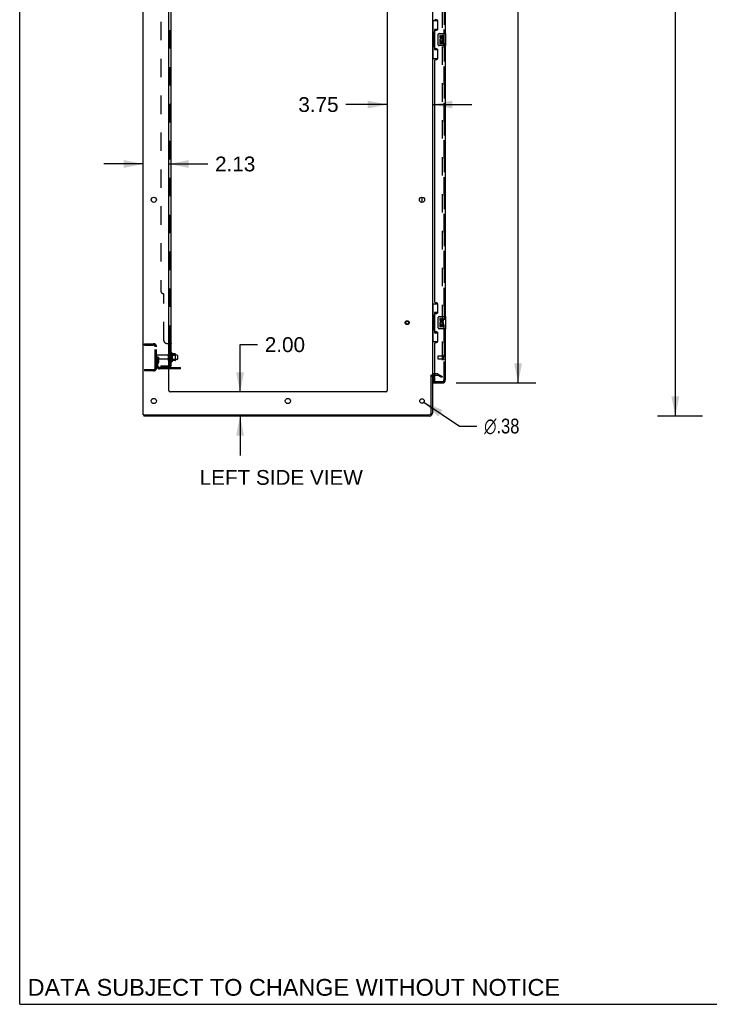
# Model space of a CAD drawing. Header units: inches. Extents: x 0 to 278, y 0 to 180.
# Tile 1 of 81: x 0 to 57, y 0 to 82. Entities that reach past the tile are written whole.
import ezdxf

# ---------------------------------------------------------------- set-up
doc = ezdxf.new("R2010")
doc.units = ezdxf.units.IN
doc.header["$LTSCALE"] = 15.310625
doc.header["$MEASUREMENT"] = 0
doc.linetypes.add('HIDDEN', pattern=[0.2, 0.1, -0.1])
doc.layers.get('0').update_dxf_attribs({"linetype": 'CONTINUOUS'})
for name, color, linetype in [('DEFAULT_2', 8, 'HIDDEN'), ('DIMENSIONS', 7, 'CONTINUOUS'), ('LEFTHAND_DOOR_ASSEMBLY', 7, 'CONTINUOUS'), ('RIGHTHAND_DOOR_ASSEMBLY', 7, 'CONTINUOUS'), ('SUBPANEL', 7, 'CONTINUOUS')]:
    doc.layers.add(name, color=color, linetype=linetype)
doc.styles.get("Standard").update_dxf_attribs({"font": 'arial.ttf'})
doc.styles.add('TEXTSTYLE_1', font='gdt', dxfattribs={"width": 0.8})
doc.dimstyles.new('DIMSTYLE_1', dxfattribs={"dimtxt": 1.228125, "dimasz": 1.6375, "dimexe": 0.09, "dimexo": 0.07, "dimgap": 0.0375, "dimtad": 0, "dimtih": 1, "dimtoh": 1, "dimzin": 4, "dimdsep": 46, "dimtxsty": 'Standard', "dimblk": '_FILLED', "dimblk1": '_FILLED', "dimblk2": '_FILLED', "dimcen": 0.09, "dimadec": 3, "dimazin": 1, "dimtfac": 1, "dimtdec": 3, "dimtofl": 0, "dimtmove": 0, "dimatfit": 3, "dimldrblk": '_FILLED', "dimfxl": 0, "dimtolj": 1, "dimtzin": 4, "dimarcsym": 0})
doc.dimstyles.new('DIMSTYLE_2', dxfattribs={"dimtxt": 1.228125, "dimasz": 1.6375, "dimexe": 0.09, "dimexo": 0.07, "dimgap": 0.09, "dimtad": 0, "dimtih": 1, "dimtoh": 1, "dimzin": 4, "dimdsep": 46, "dimtxsty": 'Standard', "dimblk": '_FILLED', "dimblk1": '_FILLED', "dimblk2": '_FILLED', "dimcen": 0.09, "dimadec": 3, "dimazin": 1, "dimtfac": 1, "dimtdec": 3, "dimtofl": 0, "dimtmove": 0, "dimatfit": 1, "dimldrblk": '_FILLED', "dimfxl": 0, "dimtolj": 1, "dimtzin": 4, "dimarcsym": 0})

# ---------------------------------------------------------------- blocks, each defined once
blk = doc.blocks.new('_FILLED')
at = {"color": 0, "linetype": 'ByBlock'}
blk.add_solid([(0, 0), (-1, 0.2), (-1, -0.2)], dxfattribs=at)
blk = doc.blocks.new('*D7')
at = {"layer": 'DIMENSIONS', "color": 2, "linetype": 'Continuous'}
for p, q in [((36.209, 132.076), (42.824, 132.076)), ((41.35, 132.076), (41.35, 94.139)), ((41.35, 51.576), (41.35, 89.84)), ((36.209, 51.576), (42.824, 51.576))]:
    blk.add_line(p, q, dxfattribs=at)
at = {"layer": 'DIMENSIONS', "color": 2, "linetype": 'Continuous', "xscale": 1.6375, "yscale": 1.6375, "zscale": 1.6375}
for p, rotation in [((41.35, 132.076), 90), ((41.35, 51.576), 270)]:
    blk.add_blockref('_FILLED', p, dxfattribs=dict(at, rotation=rotation))
at = {"layer": 'DIMENSIONS', "color": 2, "linetype": 'Continuous', "insert": (41.35, 93.525), "char_height": 1.2281, "width": 6.28216, "attachment_point": 2, "line_spacing_factor": 0.9}
blk.add_mtext('80.50\\PDOORS', dxfattribs=at)
blk = doc.blocks.new('*D8')
at = {"layer": 'DIMENSIONS', "color": 2, "linetype": 'Continuous'}
for p, q in [((18.288, 50.826), (18.288, 54.751)), ((18.288, 54.751), (19.721, 54.751)), ((18.288, 48.826), (18.288, 45.551))]:
    blk.add_line(p, q, dxfattribs=at)
at = {"layer": 'DIMENSIONS', "color": 2, "linetype": 'Continuous', "xscale": 1.6375, "yscale": 1.6375, "zscale": 1.6375}
for p, rotation in [((18.288, 50.826), 270), ((18.288, 48.826), 90)]:
    blk.add_blockref('_FILLED', p, dxfattribs=dict(at, rotation=rotation))
at = {"layer": 'DIMENSIONS', "color": 2, "linetype": 'Continuous', "insert": (20.335, 55.365), "char_height": 1.2281, "width": 3.3374, "attachment_point": 1, "line_spacing_factor": 0.9}
blk.add_mtext('2.00', dxfattribs=at)
blk = doc.blocks.new('*D9')
at = {"layer": 'DIMENSIONS', "color": 2, "linetype": 'Continuous'}
for p, q in [((10.251, 69.749), (6.976, 69.749)), ((12.376, 69.749), (15.596, 69.749))]:
    blk.add_line(p, q, dxfattribs=at)
at = {"layer": 'DIMENSIONS', "color": 2, "linetype": 'Continuous', "xscale": 1.6375, "yscale": 1.6375, "zscale": 1.6375}
blk.add_blockref('_FILLED', (10.251, 69.749), dxfattribs=at)
at = {"layer": 'DIMENSIONS', "color": 2, "linetype": 'Continuous', "xscale": 1.6375, "yscale": 1.6375, "zscale": 1.6375, "rotation": 180}
blk.add_blockref('_FILLED', (12.376, 69.749), dxfattribs=at)
at = {"layer": 'DIMENSIONS', "color": 2, "linetype": 'Continuous', "insert": (16.21, 70.363), "char_height": 1.2281, "width": 3.3374, "attachment_point": 1, "line_spacing_factor": 0.9}
blk.add_mtext('2.13', dxfattribs=at)
blk = doc.blocks.new('*D10')
at = {"layer": 'DIMENSIONS', "color": 2, "linetype": 'Continuous'}
for p, q in [((30.501, 74.68), (27.071, 74.68)), ((34.251, 74.68), (37.526, 74.68))]:
    blk.add_line(p, q, dxfattribs=at)
at = {"layer": 'DIMENSIONS', "color": 2, "linetype": 'Continuous', "xscale": 1.6375, "yscale": 1.6375, "zscale": 1.6375}
blk.add_blockref('_FILLED', (30.501, 74.68), dxfattribs=at)
at = {"layer": 'DIMENSIONS', "color": 2, "linetype": 'Continuous', "xscale": 1.6375, "yscale": 1.6375, "zscale": 1.6375, "rotation": 180}
blk.add_blockref('_FILLED', (34.251, 74.68), dxfattribs=at)
at = {"layer": 'DIMENSIONS', "color": 2, "linetype": 'Continuous', "insert": (26.457, 75.294), "char_height": 1.2281, "width": 3.3374, "attachment_point": 3, "line_spacing_factor": 0.9}
blk.add_mtext('3.75', dxfattribs=at)
blk = doc.blocks.new('*D21')
at = {"layer": 'DIMENSIONS', "color": 2, "linetype": 'Continuous'}
for p, q in [((56.663, 134.826), (52.923, 134.826)), ((54.397, 134.826), (54.397, 93.054)), ((54.397, 48.826), (54.397, 90.598)), ((56.663, 48.826), (52.923, 48.826))]:
    blk.add_line(p, q, dxfattribs=at)
at = {"layer": 'DIMENSIONS', "color": 2, "linetype": 'Continuous', "xscale": 1.6375, "yscale": 1.6375, "zscale": 1.6375}
for p, rotation in [((54.397, 134.826), 90), ((54.397, 48.826), 270)]:
    blk.add_blockref('_FILLED', p, dxfattribs=dict(at, rotation=rotation))
at = {"layer": 'DIMENSIONS', "color": 2, "linetype": 'Continuous', "insert": (54.397, 92.44), "char_height": 1.2281, "width": 4.29159, "attachment_point": 2, "line_spacing_factor": 0.9}
blk.add_mtext('86.00', dxfattribs=at)
blk = doc.blocks.new('*D24')
at = {"layer": 'DIMENSIONS', "color": 2, "linetype": 'Continuous'}
for p, q in [((33.532, 49.972), (36.488, 47.996)), ((36.488, 47.996), (37.921, 47.996))]:
    blk.add_line(p, q, dxfattribs=at)
at = {"layer": 'DIMENSIONS', "color": 2, "linetype": 'Continuous', "xscale": 1.6375, "yscale": 1.6375, "zscale": 1.6375, "rotation": 146.2425414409}
blk.add_blockref('_FILLED', (33.532, 49.972), dxfattribs=at)
at = {"layer": 'DIMENSIONS', "color": 2, "linetype": 'Continuous', "insert": (38.535, 48.61), "char_height": 1.22812, "width": 4.0207, "attachment_point": 1, "line_spacing_factor": 0.9, "style": 'TEXTSTYLE_1'}
blk.add_mtext('{\\fgdt;n}\\fArial;.38', dxfattribs=at)

msp = doc.modelspace()

# ---------------------------------------------------------------- linework, layer by layer
at = {"color": 7, "linetype": 'Continuous'}
for p, q in [((0, 0), (0, 180.125)), ((33.397, 66.558), (33.397, 66.993)), ((12.65, 54.057), (12.65, 53.345)), ((12.906, 53.978), (12.678, 53.978)), ((12.916, 53.445), (12.916, 53.956)), ((12.906, 53.423), (12.678, 53.423)), ((13.05, 53.888), (12.916, 53.888)), ((13.05, 53.513), (12.916, 53.513)), ((13.08, 53.858), (13.08, 53.543)), ((13.355, 52.753), (12.376, 52.753)), ((13.355, 52.753), (13.355, 52.857)), ((34.147, 52.222), (34.251, 52.222)), ((10.303, 48.93), (10.303, 48.826)), ((10.307, 48.93), (10.341, 48.93)), ((0, 0), (278.375, 0))]:
    msp.add_line(p, q, dxfattribs=at)
at = {"color": 3, "linetype": 'Continuous'}
for p, q in [((10.251, 48.93), (10.251, 134.722)), ((12.376, 50.951), (12.376, 131.326)), ((30.501, 131.326), (30.501, 50.951)), ((34.251, 131.378), (34.251, 52.274)), ((12.376, 52.857), (13.355, 52.857)), ((34.147, 49.072), (34.147, 52.233)), ((34.251, 52.222), (34.251, 49.072)), ((34.455, 52.222), (34.394, 52.222)), ((30.376, 50.826), (12.501, 50.826)), ((10.251, 48.93), (10.307, 48.93)), ((34.005, 48.826), (10.303, 48.826)), ((10.341, 48.93), (34.005, 48.93))]:
    msp.add_line(p, q, dxfattribs=at)
for centre, radius in [((11.126, 66.776), 0.219), ((33.376, 66.776), 0.219), ((11.126, 50.076), 0.219), ((22.251, 50.076), 0.219), ((33.376, 50.076), 0.188)]:
    msp.add_circle(centre, radius, dxfattribs=at)
at = {"color": 7, "linetype": 'Continuous'}
for centre, radius, start, end in [((12.4, 53.958), 0.055, 360, 115.90936), ((12.618, 54.035), 0.0384, 34.44966, 180), ((12.05, 53.701), 0.698, 23.96793, 30.66313), ((12.697, 53.988), 0.01, 203.96793, 270), ((12.906, 53.968), 0.01, 5.19383, 90), ((12.775, 53.956), 0.141, 0, 5.20805), ((12.4, 53.443), 0.055, 244.09064, 0), ((12.618, 53.367), 0.0384, 180, 325.55034), ((12.05, 53.701), 0.698, 329.33687, 336.03207), ((12.697, 53.413), 0.01, 90, 156.03207), ((12.906, 53.433), 0.01, 270, 354.80617), ((12.775, 53.445), 0.141, 354.79195, 360), ((13.05, 53.858), 0.03, 359.99999, 90), ((13.05, 53.543), 0.03, 270, 0.00001)]:
    msp.add_arc(centre, radius, start, end, dxfattribs=at)
at = {"color": 3, "linetype": 'Continuous'}
for centre, radius, start, end in [((34.394, 52.079), 0.142, 90, 180), ((12.501, 50.951), 0.125, 180, 270), ((30.376, 50.951), 0.125, 270, 360), ((34.005, 49.072), 0.246, 270, 360), ((34.005, 49.072), 0.142, 270, 360)]:
    msp.add_arc(centre, radius, start, end, dxfattribs=at)
at = {"layer": 'DEFAULT_2', "color": 8, "linetype": 'HIDDEN'}
for p, q in [((35.064, 131.56), (35.064, 52.091)), ((10.355, 54.826), (11.109, 54.826)), ((10.355, 54.722), (10.355, 54.826)), ((10.355, 54.722), (11.109, 54.722)), ((11.251, 52.822), (11.251, 54.579)), ((11.355, 52.822), (11.355, 54.579)), ((12.345, 53.443), (12.345, 53.958)), ((12.455, 53.443), (12.455, 53.958)), ((12.58, 54.035), (12.58, 53.367)), ((11.459, 53.701), (11.355, 53.701)), ((12.283, 53.866), (11.385, 53.866)), ((12.283, 53.536), (11.385, 53.536)), ((11.443, 53.354), (11.394, 53.286)), ((11.445, 53.36), (11.445, 53.701)), ((11.445, 53.526), (11.549, 53.526)), ((11.459, 53.701), (11.549, 53.701)), ((11.459, 52.999), (11.459, 53.701)), ((11.528, 53.294), (11.479, 53.226)), ((11.549, 53.36), (11.549, 53.701)), ((12.916, 53.888), (12.455, 53.888)), ((12.916, 53.513), (12.455, 53.513)), ((12.6, 53.884), (12.58, 53.904)), ((12.6, 53.517), (12.58, 53.497)), ((12.6, 53.884), (12.896, 53.884)), ((12.6, 53.884), (12.6, 53.517)), ((12.6, 53.517), (12.896, 53.517)), ((12.896, 53.884), (12.916, 53.904)), ((12.896, 53.884), (12.896, 53.517)), ((12.896, 53.517), (12.916, 53.497)), ((10.355, 52.68), (11.109, 52.68)), ((10.355, 52.68), (10.355, 52.576)), ((11.109, 52.576), (10.355, 52.576)), ((12.376, 52.857), (11.602, 52.857)), ((12.376, 52.753), (11.602, 52.753)), ((12.852, 52.753), (12.852, 52.857)), ((13.108, 52.753), (13.108, 52.857)), ((34.655, 52.326), (34.394, 52.326)), ((34.724, 52.307), (35.064, 52.111)), ((34.455, 52.222), (34.655, 52.222)), ((35.012, 52.021), (34.672, 52.217)), ((35.064, 52.111), (35.012, 52.021)), ((35.039, 52.073), (35.04, 52.073))]:
    msp.add_line(p, q, dxfattribs=at)
for points in [[(35.046, 52.071), (35.046, 52.071), (35.044, 52.071), (35.042, 52.072), (35.04, 52.073)], [(35.064, 52.091), (35.064, 52.089), (35.063, 52.087), (35.063, 52.085), (35.062, 52.083), (35.061, 52.081), (35.06, 52.079), (35.058, 52.077), (35.057, 52.076), (35.055, 52.074), (35.054, 52.073), (35.052, 52.072), (35.05, 52.072), (35.048, 52.071), (35.046, 52.071)]]:
    msp.add_lwpolyline(points, dxfattribs=at)
for radius in [0.164, 0.124]:
    msp.add_circle((32.147, 56.576), radius, dxfattribs=at)
for centre, radius, start, end in [((11.109, 54.579), 0.246, 0, 90), ((11.109, 54.579), 0.142, 0, 90), ((12.4, 53.958), 0.055, 115.90936, 180), ((11.385, 53.836), 0.03, 90, 180), ((11.385, 53.566), 0.03, 180, 270), ((11.563, 53.165), 0.208, 144.24611, 180), ((11.435, 53.36), 0.01, 324.24611, 360), ((11.563, 53.165), 0.104, 144.24611, 180), ((11.435, 53.36), 0.114, 324.24611, 360), ((12.283, 53.928), 0.0625, 270, 360), ((12.283, 53.473), 0.0625, 0, 90), ((12.4, 53.443), 0.055, 180, 244.09064), ((11.109, 52.822), 0.246, 270, 360), ((11.109, 52.822), 0.142, 270, 360), ((11.602, 52.999), 0.246, 180, 270), ((11.602, 52.999), 0.142, 180, 270), ((34.394, 52.079), 0.246, 90, 180), ((34.655, 52.189), 0.137, 60, 90), ((34.655, 52.189), 0.033, 60, 90)]:
    msp.add_arc(centre, radius, start, end, dxfattribs=at)
at = {"layer": 'LEFTHAND_DOOR_ASSEMBLY', "color": 8, "linetype": 'HIDDEN'}
for p, q in [((35.205, 51.822), (35.205, 131.829)), ((34.705, 53.794), (34.705, 53.566)), ((35.162, 53.804), (34.715, 53.804)), ((35.162, 53.556), (34.715, 53.556)), ((35.162, 53.822), (35.162, 53.538)), ((34.475, 51.68), (35.063, 51.68))]:
    msp.add_line(p, q, dxfattribs=at)
at = {"layer": 'LEFTHAND_DOOR_ASSEMBLY', "color": 3, "linetype": 'Continuous'}
for p, q in [((35.309, 103.076), (35.309, 80.576)), ((34.575, 81.723), (34.515, 81.723)), ((34.705, 80.973), (34.705, 81.593)), ((34.455, 79.368), (34.455, 80.783)), ((34.515, 80.843), (34.575, 80.843)), ((34.575, 79.308), (34.515, 79.308)), ((35.309, 79.576), (35.309, 57.076)), ((34.705, 78.558), (34.705, 79.178)), ((34.455, 58.283), (34.455, 78.368)), ((34.515, 78.428), (34.575, 78.428)), ((34.575, 58.223), (34.515, 58.223)), ((34.705, 57.473), (34.705, 58.093)), ((34.455, 55.868), (34.455, 57.283)), ((34.515, 57.343), (34.575, 57.343)), ((34.575, 55.808), (34.515, 55.808)), ((34.705, 55.058), (34.705, 55.678)), ((35.309, 56.076), (35.309, 51.822)), ((34.455, 51.7), (34.455, 54.868)), ((34.515, 54.928), (34.575, 54.928)), ((34.33, 51.576), (35.063, 51.576))]:
    msp.add_line(p, q, dxfattribs=at)
at = {"layer": 'LEFTHAND_DOOR_ASSEMBLY', "color": 7, "linetype": 'Continuous'}
for p, q in [((34.251, 81.651), (34.692, 81.651)), ((34.29, 81.651), (34.29, 80.626)), ((34.655, 80.916), (34.428, 80.916)), ((34.428, 80.916), (34.428, 79.236)), ((34.655, 81.651), (34.655, 80.871)), ((34.268, 80.626), (34.391, 80.626)), ((34.268, 80.626), (34.268, 79.526)), ((34.391, 80.656), (34.391, 80.676)), ((34.391, 79.526), (34.391, 80.626)), ((34.714, 79.676), (34.714, 80.476)), ((34.814, 80.576), (35.354, 80.576)), ((34.915, 80.422), (34.852, 80.422)), ((34.852, 80.422), (34.852, 80.285)), ((34.915, 80.285), (34.915, 80.422)), ((34.98, 80.348), (34.98, 80.279)), ((35.04, 80.285), (35.04, 80.327)), ((35.103, 80.327), (35.103, 80.191)), ((35.103, 80.191), (35.166, 80.191)), ((35.166, 80.191), (35.166, 80.327)), ((35.369, 79.591), (35.369, 80.561)), ((34.268, 79.526), (34.391, 79.526)), ((34.29, 79.526), (34.29, 78.501)), ((34.391, 79.475), (34.391, 79.495)), ((34.655, 79.281), (34.655, 78.501)), ((35.354, 79.576), (34.814, 79.576)), ((34.87, 79.96), (34.852, 79.96)), ((34.852, 79.96), (34.852, 79.73)), ((34.852, 79.73), (34.915, 79.73)), ((34.904, 79.96), (34.932, 79.979)), ((34.904, 79.96), (35.166, 79.96)), ((34.915, 79.897), (34.98, 79.897)), ((34.915, 79.73), (34.915, 79.897)), ((34.98, 79.897), (34.98, 79.761)), ((34.98, 79.761), (35.04, 79.761)), ((35.04, 79.897), (35.103, 79.897)), ((35.04, 79.761), (35.04, 79.897)), ((35.095, 79.996), (35.153, 79.971)), ((35.103, 79.897), (35.103, 79.73)), ((35.103, 79.73), (35.166, 79.73)), ((35.166, 79.73), (35.166, 79.96)), ((34.251, 78.501), (34.692, 78.501)), ((34.428, 79.236), (34.655, 79.236)), ((34.251, 58.151), (34.692, 58.151)), ((34.29, 58.151), (34.29, 57.126)), ((34.655, 58.151), (34.655, 57.371)), ((34.655, 57.416), (34.428, 57.416)), ((34.428, 57.416), (34.428, 55.736)), ((34.268, 57.126), (34.391, 57.126)), ((34.268, 57.126), (34.268, 56.026)), ((34.391, 57.156), (34.391, 57.176)), ((34.391, 56.026), (34.391, 57.126)), ((34.714, 56.176), (34.714, 56.976)), ((34.814, 57.076), (35.354, 57.076)), ((34.915, 56.922), (34.852, 56.922)), ((34.852, 56.922), (34.852, 56.785)), ((34.87, 56.46), (34.852, 56.46)), ((34.852, 56.46), (34.852, 56.23)), ((34.904, 56.46), (34.932, 56.479)), ((34.904, 56.46), (35.166, 56.46)), ((34.915, 56.785), (34.915, 56.922)), ((34.915, 56.397), (34.98, 56.397)), ((34.915, 56.23), (34.915, 56.397)), ((34.98, 56.848), (34.98, 56.779)), ((34.98, 56.397), (34.98, 56.261)), ((35.04, 56.785), (35.04, 56.827)), ((35.04, 56.397), (35.103, 56.397)), ((35.04, 56.261), (35.04, 56.397)), ((35.095, 56.496), (35.153, 56.471)), ((35.103, 56.827), (35.103, 56.691)), ((35.103, 56.691), (35.166, 56.691)), ((35.103, 56.397), (35.103, 56.23)), ((35.166, 56.691), (35.166, 56.827)), ((35.166, 56.23), (35.166, 56.46)), ((35.369, 56.091), (35.369, 57.061)), ((34.268, 56.026), (34.391, 56.026)), ((34.29, 56.026), (34.29, 55.001)), ((34.391, 55.975), (34.391, 55.995)), ((34.428, 55.736), (34.655, 55.736)), ((34.655, 55.781), (34.655, 55.001)), ((35.354, 56.076), (34.814, 56.076)), ((34.852, 56.23), (34.915, 56.23)), ((34.98, 56.261), (35.04, 56.261)), ((35.103, 56.23), (35.166, 56.23)), ((34.251, 55.001), (34.692, 55.001)), ((34.33, 52.207), (34.33, 51.7)), ((34.33, 51.68), (34.475, 51.68)), ((34.33, 51.68), (34.33, 51.576))]:
    msp.add_line(p, q, dxfattribs=at)
for points in [[(34.428, 80.892), (34.428, 80.889), (34.429, 80.885), (34.43, 80.881), (34.431, 80.877), (34.433, 80.872), (34.435, 80.867), (34.437, 80.861), (34.44, 80.855), (34.444, 80.849), (34.447, 80.842), (34.452, 80.835), (34.456, 80.827), (34.462, 80.818), (34.464, 80.815)], [(34.714, 80.476), (34.714, 80.482), (34.715, 80.488), (34.716, 80.494), (34.717, 80.5), (34.719, 80.506), (34.721, 80.512)], [(34.464, 79.337), (34.462, 79.333), (34.456, 79.325), (34.452, 79.317), (34.447, 79.31), (34.444, 79.303), (34.44, 79.296), (34.437, 79.29), (34.435, 79.285), (34.433, 79.28), (34.431, 79.275), (34.43, 79.271), (34.429, 79.267), (34.428, 79.263), (34.428, 79.259)], [(34.721, 79.64), (34.719, 79.645), (34.717, 79.651), (34.716, 79.657), (34.715, 79.663), (34.714, 79.669), (34.714, 79.676)], [(34.428, 57.392), (34.428, 57.389), (34.429, 57.385), (34.43, 57.381), (34.431, 57.377), (34.433, 57.372), (34.435, 57.367), (34.437, 57.361), (34.44, 57.355), (34.444, 57.349), (34.447, 57.342), (34.452, 57.335), (34.456, 57.327), (34.462, 57.318), (34.464, 57.315)], [(34.714, 56.976), (34.714, 56.982), (34.715, 56.988), (34.716, 56.994), (34.717, 57), (34.719, 57.006), (34.721, 57.012)], [(34.464, 55.837), (34.462, 55.833), (34.456, 55.825), (34.452, 55.817), (34.447, 55.81), (34.444, 55.803), (34.44, 55.796), (34.437, 55.79), (34.435, 55.785), (34.433, 55.78), (34.431, 55.775), (34.43, 55.771), (34.429, 55.767), (34.428, 55.763), (34.428, 55.759)], [(34.721, 56.14), (34.719, 56.145), (34.717, 56.151), (34.716, 56.157), (34.715, 56.163), (34.714, 56.169), (34.714, 56.176)]]:
    msp.add_lwpolyline(points, dxfattribs=at)
at = {"layer": 'LEFTHAND_DOOR_ASSEMBLY', "color": 3, "linetype": 'Continuous'}
for centre, radius, start, end in [((34.515, 81.783), 0.06, 180, 270), ((34.575, 81.593), 0.13, 0, 90), ((34.575, 80.973), 0.13, 270, 360), ((34.515, 80.783), 0.06, 90, 180), ((34.515, 79.368), 0.06, 180, 270), ((34.575, 79.178), 0.13, 0, 90), ((34.575, 78.558), 0.13, 270, 360), ((34.515, 78.368), 0.06, 90, 180), ((34.515, 58.283), 0.06, 180, 270), ((34.575, 58.093), 0.13, 0, 90), ((34.515, 57.283), 0.06, 90, 180), ((34.575, 57.473), 0.13, 270, 360), ((34.515, 55.868), 0.06, 180, 270), ((34.575, 55.678), 0.13, 0, 90), ((34.515, 54.868), 0.06, 90, 180), ((34.575, 55.058), 0.13, 270, 360), ((34.475, 51.7), 0.02, 180, 270), ((35.063, 51.822), 0.246, 270, 360)]:
    msp.add_arc(centre, radius, start, end, dxfattribs=at)
at = {"layer": 'LEFTHAND_DOOR_ASSEMBLY', "color": 7, "linetype": 'Continuous'}
for centre, radius, start, end in [((34.814, 80.476), 0.1, 90, 158.79459), ((34.946, 80.285), 0.0943, 180, 360), ((35.009, 80.034), 0.157, 336.59665, 161.87913), ((34.946, 80.285), 0.0314, 180, 261.22946), ((35.009, 80.034), 0.0943, 336.59665, 215.11217), ((34.945, 80.29), 0.0362, 263.42855, 341.76278), ((35.072, 80.327), 0.0943, 68.69989, 167.43379), ((35.072, 80.327), 0.0314, 0, 180.04847), ((35.072, 80.327), 0.0943, 0, 68.67039), ((35.354, 80.561), 0.015, 0, 90), ((34.814, 79.676), 0.1, 201.20502, 270), ((35.006, 80.034), 0.154, 161.41988, 206.19629), ((35.009, 80.034), 0.157, 205.73705, 207.8532), ((35.354, 79.591), 0.015, 270, 360), ((34.814, 56.976), 0.1, 90, 158.79459), ((35.006, 56.534), 0.154, 161.41988, 206.19629), ((34.946, 56.785), 0.0943, 180, 360), ((35.009, 56.534), 0.157, 336.59665, 161.87913), ((35.009, 56.534), 0.157, 205.73705, 207.8532), ((34.946, 56.785), 0.0314, 180, 261.22946), ((35.009, 56.534), 0.0943, 336.59665, 215.11217), ((34.945, 56.79), 0.0362, 263.42855, 341.76278), ((35.072, 56.827), 0.0943, 68.69989, 167.43379), ((35.072, 56.827), 0.0314, 0, 180.04847), ((35.072, 56.827), 0.0943, 0, 68.67039), ((35.354, 57.061), 0.015, 0, 90), ((34.814, 56.176), 0.1, 201.20502, 270), ((35.354, 56.091), 0.015, 270, 360), ((34.35, 51.7), 0.02, 180, 270), ((35.145, 51.966), 0.26, 267.41339, 270)]:
    msp.add_arc(centre, radius, start, end, dxfattribs=at)
at = {"layer": 'LEFTHAND_DOOR_ASSEMBLY', "color": 8, "linetype": 'HIDDEN'}
for centre, radius, start, end in [((34.715, 53.794), 0.01, 90, 180), ((34.715, 53.566), 0.01, 180, 270), ((35.184, 53.822), 0.0215, 0, 180), ((35.184, 53.538), 0.0215, 180, 360), ((35.063, 51.822), 0.142, 270, 360)]:
    msp.add_arc(centre, radius, start, end, dxfattribs=at)
at = {"layer": 'LEFTHAND_DOOR_ASSEMBLY', "color": 7, "linetype": 'Continuous'}
for centre, start_param, end_param in [((34.495, 80.666), 0.699287, 1.51401), ((34.495, 80.666), -4.655602, -3.84088), ((34.495, 79.485), 0.699287, 1.51401), ((34.495, 79.485), -4.655602, -3.84088), ((34.495, 57.166), 0.699287, 1.51401), ((34.495, 57.166), -4.655602, -3.84088), ((34.495, 55.985), 0.699287, 1.51401), ((34.495, 55.985), -4.655602, -3.84088)]:
    msp.add_ellipse(centre, major_axis=(0, 0.18), ratio=0.579493, start_param=start_param, end_param=end_param, dxfattribs=at)
at = {"layer": 'RIGHTHAND_DOOR_ASSEMBLY', "color": 8, "linetype": 'HIDDEN'}
for p, q in [((35.205, 131.829), (35.205, 51.822)), ((34.35, 51.68), (35.063, 51.68))]:
    msp.add_line(p, q, dxfattribs=at)
msp.add_arc((35.063, 51.822), 0.142, 270, 360, dxfattribs=at)
at = {"layer": 'SUBPANEL', "color": 3, "linetype": 'Continuous'}
for p, q in [((12.58, 52.982), (12.58, 130.669)), ((12.376, 54.857), (12.526, 54.857))]:
    msp.add_line(p, q, dxfattribs=at)
at = {"layer": 'SUBPANEL', "color": 8, "linetype": 'HIDDEN'}
for p, q in [((12.455, 54.822), (12.455, 128.83)), ((11.705, 124.419), (11.705, 59.232)), ((11.955, 55.107), (11.955, 58.982)), ((12.205, 54.857), (12.376, 54.857)), ((12.455, 54.823), (12.455, 54.822)), ((12.528, 54.855), (12.531, 54.853)), ((12.455, 54.46), (12.58, 54.46)), ((12.455, 54.179), (12.58, 54.179)), ((12.455, 53.951), (12.58, 53.951)), ((12.455, 53.451), (12.58, 53.451)), ((11.705, 52.982), (12.343, 52.982)), ((11.705, 52.982), (11.705, 52.857)), ((12.343, 52.857), (11.705, 52.857)), ((11.955, 52.982), (11.955, 52.857)), ((12.479, 52.982), (12.43, 53.023)), ((12.455, 52.984), (12.455, 52.982))]:
    msp.add_line(p, q, dxfattribs=at)
at = {"layer": 'SUBPANEL', "color": 7, "linetype": 'Continuous'}
for p, q in [((12.455, 54.822), (12.58, 54.822)), ((12.455, 52.982), (12.455, 54.822)), ((12.455, 52.982), (12.58, 52.982)), ((12.526, 52.943), (12.479, 52.982))]:
    msp.add_line(p, q, dxfattribs=at)
at = {"layer": 'SUBPANEL', "color": 8, "linetype": 'HIDDEN'}
for points in [[(12.43, 54.857), (12.429, 54.855), (12.429, 54.853), (12.429, 54.851), (12.43, 54.85), (12.43, 54.848)], [(12.432, 54.845), (12.434, 54.843), (12.435, 54.841), (12.437, 54.84), (12.439, 54.839)], [(12.449, 54.831), (12.451, 54.83), (12.452, 54.828), (12.454, 54.826), (12.454, 54.825), (12.455, 54.823)], [(12.571, 54.835), (12.573, 54.833), (12.576, 54.831), (12.578, 54.829), (12.579, 54.827), (12.58, 54.825), (12.58, 54.823), (12.58, 54.822)], [(12.515, 52.982), (12.515, 52.982), (12.515, 52.982), (12.515, 52.982), (12.514, 52.982), (12.514, 52.982), (12.513, 52.982), (12.513, 52.982), (12.512, 52.982), (12.511, 52.982), (12.511, 52.982), (12.51, 52.983), (12.509, 52.983), (12.508, 52.983), (12.508, 52.983), (12.507, 52.983), (12.506, 52.983), (12.505, 52.984), (12.504, 52.984), (12.504, 52.984), (12.503, 52.984), (12.502, 52.984), (12.501, 52.984), (12.5, 52.985), (12.5, 52.985), (12.499, 52.985), (12.498, 52.985), (12.497, 52.986), (12.496, 52.986), (12.495, 52.986), (12.495, 52.986), (12.494, 52.987), (12.493, 52.987), (12.492, 52.987), (12.491, 52.987), (12.49, 52.988), (12.489, 52.988), (12.488, 52.988), (12.488, 52.988), (12.487, 52.989), (12.486, 52.989), (12.485, 52.989), (12.484, 52.99), (12.483, 52.99), (12.482, 52.99), (12.481, 52.991), (12.48, 52.991), (12.479, 52.992), (12.478, 52.992), (12.477, 52.992), (12.476, 52.993), (12.475, 52.993), (12.474, 52.994), (12.473, 52.994), (12.472, 52.994), (12.471, 52.995), (12.47, 52.995), (12.469, 52.996), (12.468, 52.996), (12.467, 52.997), (12.466, 52.997), (12.465, 52.997), (12.464, 52.998), (12.463, 52.998), (12.462, 52.999), (12.462, 52.999), (12.461, 53), (12.46, 53), (12.459, 53), (12.458, 53.001), (12.458, 53.001), (12.457, 53.002), (12.456, 53.002), (12.455, 53.002), (12.455, 53.003), (12.454, 53.003), (12.453, 53.003), (12.453, 53.004), (12.452, 53.004), (12.452, 53.004), (12.451, 53.005), (12.451, 53.005), (12.451, 53.005)], [(12.451, 53.005), (12.451, 53.005), (12.451, 53.005), (12.451, 53.005), (12.451, 53.005), (12.452, 53.005), (12.452, 53.004), (12.452, 53.004), (12.453, 53.004), (12.453, 53.003), (12.454, 53.003), (12.454, 53.002), (12.455, 53.002)], [(12.512, 52.982), (12.512, 52.982), (12.513, 52.982), (12.513, 52.982), (12.514, 52.982), (12.514, 52.982), (12.515, 52.982), (12.515, 52.982), (12.515, 52.982)]]:
    msp.add_lwpolyline(points, dxfattribs=at)
at = {"layer": 'SUBPANEL', "color": 7, "linetype": 'Continuous'}
for points in [[(12.43, 54.857), (12.429, 54.855), (12.429, 54.853), (12.429, 54.851), (12.43, 54.85), (12.43, 54.848), (12.431, 54.846), (12.432, 54.845), (12.434, 54.843), (12.435, 54.841), (12.437, 54.84), (12.439, 54.839), (12.441, 54.837), (12.445, 54.834)], [(12.445, 54.834), (12.447, 54.833), (12.449, 54.831), (12.451, 54.83), (12.452, 54.828), (12.454, 54.826), (12.454, 54.825), (12.455, 54.823), (12.455, 54.822)], [(12.43, 53.023), (12.429, 53.022), (12.429, 53.021), (12.429, 53.02), (12.43, 53.019), (12.43, 53.018), (12.431, 53.017), (12.432, 53.015), (12.434, 53.013), (12.435, 53.011), (12.437, 53.01), (12.441, 53.005)], [(12.441, 53.005), (12.443, 53.003), (12.445, 53.001), (12.447, 52.998), (12.449, 52.996), (12.451, 52.993)], [(12.451, 52.993), (12.452, 52.991), (12.454, 52.988), (12.454, 52.986), (12.455, 52.984)]]:
    msp.add_lwpolyline(points, dxfattribs=at)
at = {"layer": 'SUBPANEL', "color": 3, "linetype": 'Continuous'}
for points in [[(12.526, 54.857), (12.528, 54.855), (12.531, 54.853), (12.534, 54.852), (12.538, 54.85), (12.542, 54.848), (12.545, 54.847), (12.553, 54.843)], [(12.553, 54.843), (12.557, 54.842), (12.561, 54.84), (12.564, 54.838), (12.568, 54.837), (12.571, 54.835), (12.573, 54.833), (12.576, 54.831), (12.578, 54.829), (12.579, 54.827), (12.58, 54.825), (12.58, 54.823), (12.58, 54.822)], [(12.526, 52.943), (12.528, 52.946), (12.531, 52.948), (12.534, 52.95), (12.538, 52.953), (12.542, 52.955), (12.545, 52.956), (12.549, 52.958)], [(12.549, 52.958), (12.557, 52.962), (12.561, 52.963), (12.564, 52.965), (12.568, 52.967), (12.571, 52.968), (12.573, 52.97), (12.576, 52.972), (12.578, 52.974), (12.579, 52.976), (12.58, 52.978), (12.58, 52.98), (12.58, 52.982)]]:
    msp.add_lwpolyline(points, dxfattribs=at)
at = {"layer": 'SUBPANEL', "color": 8, "linetype": 'HIDDEN'}
for centre, radius, start, end in [((11.955, 59.232), 0.25, 180, 270), ((12.205, 55.107), 0.25, 180, 270), ((12.343, 53.094), 0.112, 270, 287.1415), ((12.343, 53.094), 0.237, 270, 278.00542), ((12.343, 53.094), 0.237, 320.56585, 360)]:
    msp.add_arc(centre, radius, start, end, dxfattribs=at)
at = {"layer": 'SUBPANEL', "color": 7, "linetype": 'Continuous'}
msp.add_arc((12.343, 53.094), 0.112, 287.1415, 360, dxfattribs=at)
at = {"layer": 'SUBPANEL', "color": 3, "linetype": 'Continuous'}
msp.add_arc((12.343, 53.094), 0.237, 278.00542, 320.56585, dxfattribs=at)

# ---------------------------------------------------------------- texts
at = {"layer": 'DIMENSIONS', "color": 2, "linetype": 'Continuous', "attachment_point": 2, "line_spacing_factor": 0.9}
for s, insert, char_height, width in [('LEFT SIDE VIEW', (21.7, 44.345), 1.22812, 13.50481), ('DATA SUBJECT TO CHANGE WITHOUT NOTICE', (22.745, 2.103), 1.39187, 44.09501)]:
    msp.add_mtext(s, dxfattribs=dict(at, insert=insert, char_height=char_height, width=width))

# ---------------------------------------------------------------- dimensions: what is measured, and where the dimension line sits
at = {"layer": 'DIMENSIONS', "color": 2, "linetype": 'Continuous'}
dim = msp.add_linear_dim(base=(12.37609081, 69.748659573), p1=(10.25109081, 134.681732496), p2=(12.37609081, 50.950732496), dimstyle='DIMSTYLE_1', dxfattribs=at)
dim.commit()
dim.dimension.update_dxf_attribs({"geometry": '*D9', "text_midpoint": (17.86354465, 69.741813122), "dimtype": 160})
for base, p1, p2, angle, picture, middle in [((54.397, 134.826), (56.733, 48.826), (56.733, 134.826), 90, '*D21', (54.39, 91.819)), ((30.501, 74.68), (34.251, 52.274), (30.501, 50.951), 180, '*D10', (24.791, 74.673)), ((18.288, 50.826), (10.363, 48.826), (12.501, 50.826), 90, '*D8', (21.989, 54.744))]:
    dim = msp.add_linear_dim(base=base, p1=p1, p2=p2, angle=angle, dimstyle='DIMSTYLE_1', dxfattribs=at)
    dim.commit()
    dim.dimension.update_dxf_attribs({"geometry": picture, "text_midpoint": middle, "dimtype": 160})
dim = msp.add_linear_dim(base=(41.35, 51.576), p1=(36.139, 132.076), p2=(36.139, 51.576), angle=270, text='<>\\PDOORS', dimstyle='DIMSTYLE_1', dxfattribs=at)
dim.commit()
dim.dimension.update_dxf_attribs({"geometry": '*D7', "text_midpoint": (41.35, 91.99), "dimtype": 160})
dim = msp.add_diameter_dim_2p(p1=(33.532, 49.972), p2=(33.22, 50.18), text='%%c<>', dimstyle='DIMSTYLE_2', override={"dimpost": '<>'}, dxfattribs=at)
dim.commit()
dim.dimension.update_dxf_attribs({"geometry": '*D24', "text_midpoint": (40.546, 47.996), "dimtype": 163})

doc.saveas('drawing.dxf')
